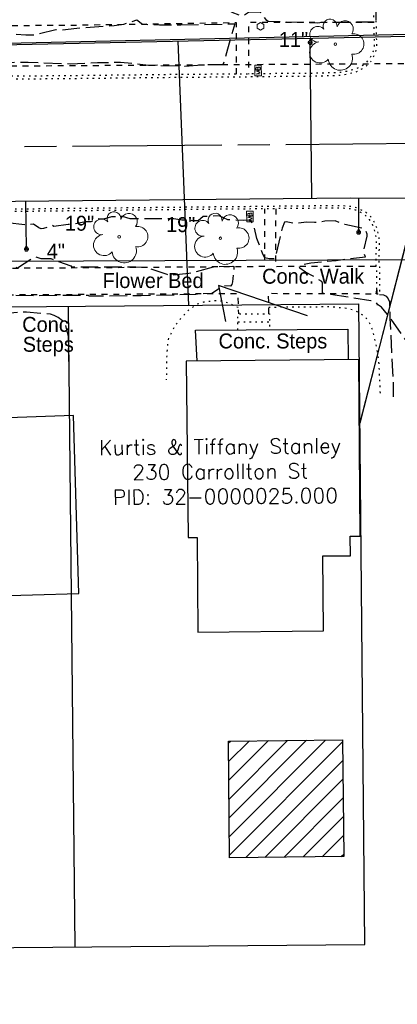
# Model space of a CAD drawing. Extents: x 2300122 to 2305194, y 360020 to 364238.
# Tile 22 of 93: x 2302340 to 2302410, y 360834 to 361018. Entities that reach past the tile are written whole.
import ezdxf
from ezdxf.enums import TextEntityAlignment as Align

# ---------------------------------------------------------------- set-up
doc = ezdxf.new("R2010")
doc.units = 0
doc.header["$LTSCALE"] = 20
doc.header["$MEASUREMENT"] = 0
for name, pattern in [('CL', [2, 0.3, -0.15, 1.4, -0.15]), ('gasex', [0]), ('OhDOT_USTN1', [0.055, 0.014, -0.041]), ('OhDOT_USTN2', [0.11, 0.069, -0.041]), ('OhDOT_USTN3', [0.22, 0.165, -0.055]), ('OhDOT_USTN5', [0.11, 0.055, -0.055]), ('ohelecex', [0]), ('ohteleex', [0]), ('rowex', [0]), ('waterex', [0])]:
    doc.linetypes.add(name, pattern=pattern)
for name, color, linetype in [('BD_X_Building', 231, 'Continuous'), ('BD_X_Porch_or_Deck', 7, 'Continuous'), ('DR_X_Storm_Sewer', 151, 'OhDOT_USTN5'), ('DT_X_Contour_Minor', 136, 'OhDOT_USTN3'), ('DV_X_Property_Line', 7, 'Continuous'), ('PV_X_Curb', 120, 'OhDOT_USTN1'), ('PV_X_EOP', 7, 'OhDOT_USTN3'), ('PV_X_Steps', 120, 'OhDOT_USTN1'), ('PV_X_Text', 7, 'Continuous'), ('PV_X_Walk', 120, 'OhDOT_USTN5'), ('RD_P_Cells', 7, 'Continuous'), ('RD_X_Cells', 7, 'Continuous'), ('RW_X_CL', 6, 'CL'), ('RW_X_Fee_RW', 6, 'rowex'), ('SN_X_Structure_Mount', 133, 'OhDOT_USTN2'), ('SV_X_Text_Name', 7, 'Continuous'), ('UT_X_Gas', 2, 'gasex'), ('UT_X_Gas_Text', 7, 'Continuous'), ('UT_X_Overhead_Electric', 1, 'ohelecex'), ('UT_X_Overhead_Telecom', 30, 'ohteleex'), ('UT_X_Water', 133, 'waterex'), ('UT_X_Water_Cells', 133, 'Continuous'), ('VG_X_Cells', 3, 'Continuous'), ('VG_X_Flower_Bed', 3, 'OhDOT_USTN1'), ('VG_X_Text', 7, 'Continuous')]:
    doc.layers.add(name, color=color, linetype=linetype)
doc.layers.add('RD_P_Cells (Construction)', color=7, linetype='Continuous', lineweight=0)
doc.styles.add('Simplex Normal (0.14)', font='Simplex.shx')
doc.styles.add('Straight Normal (0.14) Font 30', font='font30.shx', dxfattribs={"height": 0.14})
doc.styles.add('Straight-Normal', font='font30.shx', dxfattribs={"height": 0.14})

# ---------------------------------------------------------------- blocks, each defined once
blk = doc.blocks.new('TREE')
at = {"layer": 'VG_X_Cells', "color": 3, "linetype": 'Continuous', "lineweight": 0}
blk.add_circle((0, 0), 0.012, dxfattribs=at)
for centre, radius, start, end in [((-0.0492, 0.1684), 0.0658, 354.0047, 205.97412), ((0.0913, 0.1415), 0.0776, 323.82996, 165.0376), ((-0.1655, 0.0932), 0.0735, 39.06254, 279.54124), ((0.173, 0.0018), 0.0957, 259.14531, 101.45961), ((-0.1427, -0.0774), 0.0987, 96.17219, 320.57371), ((0.0473, -0.1303), 0.1142, 184.94757, 19.45715)]:
    blk.add_arc(centre, radius, start, end, dxfattribs=at)
blk = doc.blocks.new('MBP')
at = {"layer": 'RD_P_Cells', "color": 230, "linetype": 'Continuous', "lineweight": 13, "flags": 128}
blk.add_lwpolyline([(-0.1, 0.061), (0.1, 0.061), (0.1, -0.061), (-0.1, -0.061), (-0.1, 0.061)], close=True, dxfattribs=at)
for points in [[(-0.065, -0.04), (-0.065, 0.04), (-0.036, -0.04), (-0.008, 0.04), (-0.008, -0.04)], [(0.051, 0.003), (0.054, 0.007), (0.056, 0.009), (0.057, 0.01), (0.058, 0.012), (0.059, 0.014), (0.06, 0.016), (0.061, 0.02), (0.061, 0.022), (0.061, 0.025), (0.061, 0.029), (0.059, 0.032), (0.057, 0.034), (0.054, 0.037), (0.052, 0.038), (0.05, 0.039), (0.047, 0.04), (0.016, 0.04), (0.016, -0.04), (0.051, -0.04), (0.055, -0.037), (0.059, -0.034), (0.062, -0.029), (0.064, -0.024), (0.065, -0.018), (0.065, -0.014), (0.064, -0.01), (0.061, -0.005), (0.058, -0.001), (0.051, 0.003), (0.016, 0.003)]]:
    blk.add_lwpolyline(points, dxfattribs=at)
at = {"layer": 'RD_P_Cells (Construction)', "color": 230, "linetype": 'Continuous', "lineweight": 30}
blk.add_point((0, 0), dxfattribs=at)
blk = doc.blocks.new('ODOT MISC MAILBOX')
blk.add_blockref('MBP', (0, 0))
blk = doc.blocks.new('WSS')
at = {"layer": 'Defpoints', "color": 133, "linetype": 'Continuous', "lineweight": 30}
blk.add_point((0, 0), dxfattribs=at)
at = {"layer": 'UT_X_Water_Cells', "color": 133, "linetype": 'Continuous', "lineweight": 0}
for p, q in [((0.032, 0.106), (-0.032, 0.106)), ((0, 0.074), (0, 0.138)), ((0.02, 0.008), (0.055, -0.01))]:
    blk.add_line(p, q, dxfattribs=at)
at = {"layer": 'UT_X_Water_Cells', "color": 133, "linetype": 'Continuous', "lineweight": 0, "flags": 128}
for points in [[(-0.059, 0.045), (-0.074, 0.03), (-0.074, -0.03), (-0.059, -0.045)], [(-0.055, 0.035), (-0.041, -0.041), (-0.027, 0.035), (-0.013, -0.041), (0.001, 0.035)], [(0.045, 0.059), (0.03, 0.074), (-0.03, 0.074), (-0.045, 0.059)], [(0.059, -0.045), (0.074, -0.03), (0.074, 0.03), (0.059, 0.045)], [(-0.045, -0.059), (-0.03, -0.074), (0.03, -0.074), (0.045, -0.059)]]:
    blk.add_lwpolyline(points, dxfattribs=at)
at = {"layer": 'UT_X_Water_Cells', "color": 133, "linetype": 'Continuous', "lineweight": 0, "extrusion": (0, 0, -1)}
for centre, radius, start, end in [((-0.028, 0.02), 0.0135, 303.6324, 53.7413), ((-0.039, -0.005), 0.04, 61.3463, 118.6537), ((-0.037, -0.009), 0.0316, 235.6037, 316.3305), ((-0.044, -0.022), 0.017, 132.0642, 228.5117)]:
    blk.add_arc(centre, radius, start, end, dxfattribs=at)
blk = doc.blocks.new('POST_anno')
at = {"layer": 'RD_X_Cells', "color": 30, "linetype": 'Continuous', "lineweight": 0, "flags": 128}
blk.add_lwpolyline([(-0.779, -0.45), (0, -0.9), (0.779, -0.45), (0.779, 0.45), (0, 0.9), (-0.779, 0.45), (-0.779, -0.45)], dxfattribs=at)

msp = doc.modelspace()

# ---------------------------------------------------------------- hatches: boundary and pattern name
at = {"layer": 'BD_X_Building'}
h = msp.add_hatch(dxfattribs=at)
h.set_pattern_fill('ANSI31', color=256, scale=20)
h.paths.add_polyline_path([(2302378.72, 360883.06), (2302400.13, 360883.28), (2302400.35, 360861.43), (2302378.94, 360861.21)])

# ---------------------------------------------------------------- linework, layer by layer
for points in [[(2302371.17, 360921.16), (2302372.85, 360921.17), (2302373, 360903.48), (2302396.54, 360903.69), (2302396.42, 360917.74), (2302401.61, 360917.78), (2302401.58, 360921.43), (2302403.44, 360921.44), (2302403.15, 360954.5), (2302370.81, 360954.22)], [(2302350.64, 360910.68), (2302349.68, 360944.02), (2302335.58, 360943.52), (2302335.43, 360949.83), (2302328.58, 360949.64), (2302328.7, 360943.33), (2302317.24, 360943.13), (2302317.7, 360923.02), (2302324.12, 360923.2), (2302324.51, 360909.92), (2302350.64, 360910.68)], [(2302378.72, 360883.06), (2302400.13, 360883.28), (2302400.35, 360861.43), (2302378.94, 360861.21)]]:
    msp.add_lwpolyline(points, close=True, dxfattribs=at)
at = {"layer": 'BD_X_Porch_or_Deck'}
msp.add_lwpolyline([(2302372.83, 360954.24), (2302372.55, 360959.99), (2302401.14, 360960.22), (2302401.17, 360954.48)], dxfattribs=at)
at = {"layer": 'DR_X_Storm_Sewer', "flags": 128}
msp.add_lwpolyline([(2302243.31, 361008.93), (2302423.66, 361010.04)], dxfattribs=at)
at = {"layer": 'DT_X_Contour_Minor', "flags": 128}
for points, elevation in [([(2302608.3, 361042.71), (2302608.25, 361036.79), (2302608.18, 361036.24), (2302608.2, 361031.79), (2302608.37, 361028.35), (2302608.4, 361025.65), (2302608.04, 361024.54), (2302608.14, 361023.93), (2302607.85, 361023.63), (2302607.83, 361023.7), (2302607.04, 361022.4), (2302605.76, 361019.81), (2302605.53, 361019.49), (2302605.41, 361019.02), (2302604.86, 361018.86), (2302603.88, 361017.87), (2302603.33, 361017.2), (2302603.19, 361016.82), (2302603.43, 361016.25), (2302604.25, 361014.79), (2302604.5, 361014.54), (2302603.19, 361013.15), (2302601.83, 361012.14), (2302600.18, 361011.24), (2302598.56, 361010.62), (2302596.8, 361010.1), (2302594.8, 361009.7), (2302591.1, 361009.38), (2302575.96, 361009.41), (2302575.07, 361009.6), (2302562.7, 361010.04), (2302560, 361010.24), (2302558.99, 361010.48), (2302554.96, 361010.55), (2302554.22, 361010.5), (2302546.23, 361010.73), (2302545.17, 361010.56), (2302544.16, 361010.53), (2302539.31, 361010.67), (2302537.33, 361010.62), (2302535.45, 361010.86), (2302527.85, 361010.81), (2302525.67, 361010.95), (2302522.19, 361011), (2302520.84, 361011.16), (2302518.8, 361010.82), (2302518.35, 361010.81), (2302518.05, 361010.89), (2302517.66, 361011.7), (2302516.88, 361015.13), (2302516.66, 361015.79), (2302514.38, 361017.05), (2302513.07, 361017.02), (2302511.72, 361016.83), (2302511.57, 361016.5), (2302510.92, 361012.47), (2302510.49, 361010.9), (2302510.38, 361010.76), (2302509.7, 361010.73), (2302507.32, 361011.1), (2302503.11, 361011.22), (2302501.15, 361011.46), (2302495.78, 361010.28), (2302494.19, 361011.2), (2302493.58, 361011.44), (2302493.05, 361011.25), (2302490.85, 361009.9), (2302486.66, 361009.79), (2302474.44, 361009.85), (2302472.39, 361009.6), (2302465.68, 361009.58), (2302463.34, 361009.66), (2302455.45, 361009.34), (2302454.87, 361009.72), (2302454.4, 361010.29), (2302453.12, 361013.22), (2302451.78, 361014.64), (2302451.38, 361014.54), (2302450.03, 361012.46), (2302449.04, 361010.12), (2302448.8, 361009.79), (2302447.67, 361009.97), (2302446.83, 361009.38), (2302444.35, 361009.45), (2302440.14, 361009.34), (2302437.64, 361009.05), (2302432.15, 361008.98), (2302431.44, 361009.05), (2302429.96, 361010.02), (2302425.02, 361010.47), (2302424.74, 361010.56), (2302423.79, 361011.14), (2302423.02, 361011.48), (2302422.8, 361011.69), (2302422.65, 361011.96), (2302421.27, 361013.29), (2302419.64, 361016.33), (2302419, 361016.35), (2302418.7, 361016.48), (2302418.51, 361021.73), (2302418.37, 361021.87), (2302415.67, 361022.65), (2302414.82, 361022.53), (2302413.24, 361021.82), (2302412.15, 361021.68), (2302409.08, 361022.48), (2302407.13, 361021.98), (2302406.35, 361021.68), (2302406.4, 361017.57), (2302406, 361017.43), (2302405.89, 361017.71), (2302395.89, 361017.6), (2302395.51, 361017.53), (2302386.19, 361017.83), (2302385.91, 361018.01), (2302384.98, 361019.36), (2302384.71, 361019.53), (2302383.14, 361019.56), (2302382.5, 361019.5), (2302381.47, 361018.84), (2302381.23, 361018.79), (2302379.45, 361019.54), (2302377.61, 361020.85), (2302374.68, 361021.13), (2302372.47, 361021.69), (2302371.62, 361021.68), (2302365.82, 361020.79), (2302364.47, 361020.65), (2302363.49, 361020.66), (2302360.13, 361021.24), (2302354.46, 361021.66), (2302353, 361021.85), (2302351.91, 361021.89), (2302350.73, 361021.76), (2302349.96, 361021.77), (2302342.83, 361022.89), (2302342.2, 361022.74), (2302339.44, 361025.56), (2302338.87, 361026.34), (2302338.42, 361027.27), (2302338.25, 361028.92), (2302338.22, 361030.11), (2302338.28, 361030.58), (2302339.16, 361031.6), (2302340.12, 361032.51), (2302341.83, 361033.24), (2302343.34, 361033.37), (2302346.15, 361034.77), (2302346.37, 361035.09)], 951), ([(2302600.91, 360945.67), (2302601.23, 360947.59), (2302601.18, 360948.29), (2302602.08, 360956.92), (2302604.6, 360958.6), (2302605.97, 360959.9), (2302606.2, 360959.93), (2302607.41, 360959.52), (2302607.74, 360959.89), (2302608.2, 360963.19), (2302608.88, 360965.07), (2302609.03, 360968.04), (2302608.97, 360970.52), (2302608.8, 360971.86), (2302608.15, 360974.72), (2302606.66, 360977.84), (2302605.94, 360978.95), (2302604.96, 360980.08), (2302603.74, 360981.16), (2302601.29, 360982.92), (2302599.76, 360983.68), (2302597.8, 360984.33), (2302596.19, 360984.7), (2302593.28, 360985.01), (2302589.04, 360985.04), (2302567.73, 360984.79), (2302568.33, 360984.62), (2302568.32, 360984.36), (2302527.88, 360983.24), (2302527.37, 360983.15), (2302527.29, 360981.8), (2302527.74, 360977.04), (2302527.58, 360973.86), (2302528.08, 360972.17), (2302527.58, 360971.09), (2302526.6, 360970.62), (2302526.29, 360970.66), (2302523.1, 360972.17), (2302522.9, 360972.21), (2302523.09, 360972.25), (2302522.8, 360974.12), (2302522.85, 360974.29), (2302522.25, 360981.95), (2302522.39, 360982.73), (2302522.37, 360983), (2302522.14, 360983.04), (2302520, 360982.6), (2302518.64, 360982.78), (2302514.68, 360982.9), (2302513.72, 360983.03), (2302502.45, 360982.38), (2302494.75, 360983), (2302491.66, 360983.02), (2302481.53, 360982.79), (2302480.34, 360982.94), (2302475.18, 360982.85), (2302473.74, 360982.67), (2302471.56, 360982.94), (2302459.87, 360982.55), (2302457.12, 360982.77), (2302456.41, 360982.72), (2302454.93, 360982.44), (2302452.76, 360982.51), (2302452.48, 360982.1), (2302452.32, 360981.58), (2302452.25, 360979.67), (2302450.45, 360972.58), (2302450.54, 360972.34), (2302450.78, 360972.19), (2302451.01, 360971.65), (2302450.8, 360971.33), (2302450.5, 360971.1), (2302448.72, 360971.17), (2302448.52, 360971.41), (2302448.35, 360972.09), (2302448.39, 360972.3), (2302448.93, 360972.7), (2302447.96, 360973.48), (2302447.92, 360974.01), (2302447.79, 360974.23), (2302447.05, 360979.15), (2302446.58, 360981.1), (2302445.12, 360980.97), (2302444, 360982.46), (2302443.76, 360982.67), (2302438.95, 360982.66), (2302438.24, 360982.6), (2302436.43, 360981.14), (2302435.64, 360980.97), (2302432.22, 360981.15), (2302431.84, 360981.08), (2302431.46, 360980.63), (2302430.53, 360978.54), (2302430.24, 360978.09), (2302428.83, 360977), (2302428.2, 360976.62), (2302427.47, 360976.57), (2302426.74, 360976.64), (2302424.76, 360977.07), (2302424.4, 360976.57), (2302423.9, 360976.29), (2302423.59, 360976.21), (2302423.42, 360976.06), (2302423.14, 360975.03), (2302423.13, 360974.46), (2302422.89, 360973.59), (2302424.89, 360973.08), (2302426.73, 360972.76), (2302427.34, 360972.92), (2302427.72, 360972.93), (2302428.7, 360972.42), (2302438.42, 360972.08), (2302437.95, 360971.95), (2302438.66, 360969.45), (2302438.69, 360969.07), (2302437.57, 360967.92), (2302429.57, 360967.53), (2302421.33, 360965.57), (2302420.22, 360964.73), (2302419.83, 360964.33), (2302418.78, 360961.54), (2302417.24, 360959.24), (2302416.47, 360958.46), (2302415.4, 360957.7), (2302412.51, 360957.44), (2302409.11, 360962.29), (2302407.46, 360964.33), (2302406.67, 360964.82), (2302406.65, 360964.7), (2302406.62, 360964.95), (2302406.36, 360965.33), (2302405.4, 360965.54), (2302396.6, 360966.86), (2302396.39, 360966.96), (2302396.34, 360968.81), (2302396.25, 360969.1), (2302394.48, 360970.19), (2302393.17, 360970.89), (2302392.14, 360971.63), (2302392.01, 360971.94), (2302392.14, 360972.12), (2302392.62, 360972.35), (2302394.2, 360972.62), (2302398.94, 360973.09), (2302404.42, 360973.75), (2302404.08, 360974.74), (2302404.76, 360977.65), (2302404.73, 360978.02), (2302404.57, 360978.53), (2302404.39, 360978.8), (2302404.09, 360979.03), (2302400.54, 360979.79), (2302398.71, 360980.49), (2302396.81, 360980.44), (2302395.72, 360980.22), (2302394.86, 360980.15), (2302393.35, 360980.23), (2302391.33, 360979.97), (2302389.58, 360980.29), (2302389.23, 360980.24), (2302388.83, 360979.14), (2302387.41, 360973.37), (2302386.37, 360973.37), (2302385.56, 360973.56), (2302385.16, 360974.27), (2302384.06, 360977.2), (2302383.49, 360979.79), (2302383.04, 360980.28), (2302382.55, 360980.63), (2302381.54, 360980.58), (2302378.62, 360980.68), (2302376.96, 360981.41), (2302373.98, 360981.28), (2302373.02, 360980.52), (2302371.94, 360980.5), (2302371.06, 360980.64), (2302369.98, 360980.61), (2302368.5, 360980.89), (2302360.26, 360980.86), (2302358.84, 360981.28), (2302356.78, 360981.23), (2302355.32, 360980.82), (2302354.28, 360980.86), (2302352.89, 360980.31), (2302351.9, 360980.29), (2302349.36, 360979.78), (2302348.66, 360979.78), (2302345.98, 360979.44), (2302345.71, 360979.6), (2302344.02, 360979.06), (2302343.6, 360979.02), (2302343.19, 360979.17), (2302342.13, 360979.87), (2302340.88, 360979.72), (2302336.54, 360980.18), (2302334.61, 360979.62), (2302333.93, 360979.69), (2302333.58, 360979.63), (2302331.11, 360978.22), (2302330.65, 360978.02), (2302330.52, 360978.04), (2302330.54, 360977.07), (2302330.68, 360976.51), (2302331.94, 360974.75), (2302333.07, 360974.23), (2302332.96, 360974.04), (2302339.18, 360971.68), (2302342.32, 360973.73), (2302342.6, 360973.73), (2302343.52, 360973.41), (2302345.39, 360973.43), (2302349.15, 360972.09), (2302349.31, 360971.87), (2302361.38, 360971.9), (2302363.32, 360971.78), (2302367.14, 360970.48), (2302368.06, 360970.36), (2302371.32, 360970.66), (2302376.04, 360971.9), (2302379.54, 360972.02), (2302379.76, 360971.92), (2302379.48, 360969.09), (2302379.36, 360968.56), (2302379.14, 360968.27), (2302378.01, 360968.35), (2302377.74, 360968.28), (2302375.63, 360966.89), (2302372.92, 360966.75), (2302372.63, 360966.67), (2302362.34, 360966.44), (2302352.63, 360966.38), (2302352.39, 360966.5), (2302351.9, 360966.55), (2302342.74, 360966.45), (2302335.82, 360966.5), (2302333.21, 360966.32), (2302333.04, 360965.87), (2302332.86, 360964.64), (2302331.2, 360966.08), (2302330.12, 360966.09), (2302329.27, 360966.22), (2302310.05, 360966.03), (2302301.83, 360965.68), (2302300.6, 360965.7), (2302299.14, 360965.6), (2302287.43, 360965.63), (2302281.81, 360965.46), (2302280.56, 360965.1), (2302279.78, 360964.73), (2302279.08, 360964.75), (2302278.89, 360964.6), (2302278.9, 360964.89), (2302272.48, 360964.78), (2302272.46, 360964.47), (2302272.2, 360964.61), (2302272.23, 360964.47), (2302271.65, 360964.4), (2302271.16, 360964.7), (2302269.58, 360965.41), (2302264.77, 360965.39), (2302259.67, 360965.26), (2302257.94, 360965.11), (2302256.44, 360965.18), (2302249.23, 360964.86), (2302243.14, 360964.39), (2302242.27, 360963.72), (2302241.82, 360963.22), (2302241.67, 360962.79), (2302241.76, 360957.89), (2302241.48, 360956.68), (2302241.37, 360954.99), (2302241.33, 360947.84), (2302241.58, 360943.73), (2302241.43, 360941.79)], 951), ([(2302348.84, 360953.26), (2302348.69, 360957.19), (2302348.74, 360958.89), (2302348.2, 360960.8), (2302347.91, 360961.54), (2302346.8, 360962.36), (2302346.06, 360962.75), (2302345.37, 360963), (2302340.86, 360963.39), (2302339.93, 360963.41), (2302337.09, 360963.12), (2302334.25, 360963.74), (2302332.38, 360963.48), (2302330.22, 360963.43), (2302329.94, 360963.58), (2302328.75, 360962.32), (2302327.61, 360962.41), (2302325.71, 360962.81), (2302324.95, 360962.87), (2302321.43, 360962.7), (2302318.25, 360962.44), (2302316.36, 360962.51), (2302313.68, 360962.88), (2302307.18, 360962.33), (2302305.37, 360962.34), (2302301.72, 360962.54), (2302298.23, 360962.52), (2302295.52, 360962.17), (2302292.38, 360962.28), (2302288.14, 360962.23), (2302286.1, 360961.8), (2302284.46, 360962.04), (2302282.67, 360961.88), (2302280.08, 360961.48), (2302278.72, 360961.68), (2302278.45, 360961.24), (2302277.65, 360961.36), (2302276.76, 360961.39), (2302275.1, 360961.79), (2302274.62, 360962.04), (2302274.63, 360962.12), (2302275.42, 360962.47), (2302277.77, 360963.01), (2302278.02, 360963.13), (2302278.1, 360963.67), (2302273.79, 360963.6), (2302273.94, 360962.38), (2302273.86, 360962.15), (2302272.66, 360961.92), (2302269.02, 360961.71), (2302268.41, 360962.13), (2302265.04, 360962.06), (2302261.65, 360961.74), (2302258.87, 360961.3), (2302256.18, 360960.69), (2302253.94, 360960.51), (2302252.62, 360960.54), (2302250.07, 360960.79), (2302249.69, 360960.7), (2302247.02, 360958.72), (2302246.3, 360957.89), (2302246.01, 360957.25), (2302245.85, 360955.85), (2302245.8, 360954.23), (2302246.3, 360950.82), (2302246.16, 360948.62), (2302246.41, 360944.69), (2302247.68, 360941.55)], 952)]:
    msp.add_lwpolyline(points, dxfattribs=dict(at, elevation=elevation))
at = {"layer": 'DT_X_Contour_Minor', "elevation": 951, "flags": 128}
for points in [[(2302369.82, 361017.2), (2302379.94, 361017.39), (2302377.72, 361009.82), (2302377.44, 361009.69), (2302374.83, 361009.74), (2302370.55, 361009.42), (2302363.76, 361009.6), (2302361.14, 361009.93), (2302358.49, 361010.14), (2302354.16, 361010.08), (2302349.04, 361009.85), (2302341.17, 361010.16), (2302330.92, 361010.01), (2302328.69, 361010.21), (2302323.34, 361009.81), (2302319.36, 361010.04), (2302307.5, 361009.99), (2302305.34, 361009.67), (2302302.38, 361009.68), (2302298.32, 361010.12), (2302296.02, 361009.58), (2302293.29, 361009.47), (2302286.01, 361009.4), (2302283.68, 361009.45), (2302282.7, 361009.62), (2302281.37, 361010.01), (2302278.8, 361010.14), (2302276.23, 361010.1), (2302274.52, 361010.17), (2302271.61, 361010.69), (2302267.83, 361010.6), (2302266.15, 361010.47), (2302262.89, 361010.66), (2302261.39, 361010.65), (2302258.75, 361010.97), (2302256.81, 361010.94), (2302256.5, 361011.03), (2302256.41, 361011.14), (2302256.5, 361011.29), (2302257.28, 361011.41), (2302259.08, 361011.45), (2302261.3, 361012.27), (2302262.08, 361013.04), (2302264.77, 361013.89), (2302265.45, 361013.97), (2302266.6, 361013.83), (2302268.84, 361013.74), (2302270.48, 361013.82), (2302271.29, 361013.96), (2302271.67, 361014.4), (2302272.2, 361014.73), (2302273.92, 361015.41), (2302274.61, 361015.58), (2302280.07, 361016.02), (2302282.33, 361016.37), (2302291.86, 361016.71), (2302300.62, 361016.6), (2302302.26, 361016.4), (2302307.15, 361016.52), (2302308.07, 361016.12), (2302310.09, 361015.02), (2302310.41, 361014.66), (2302310.69, 361014.63), (2302310.94, 361014.84), (2302315.48, 361016.05), (2302318.16, 361016.42), (2302325.43, 361016.2), (2302331.41, 361015.24), (2302333.37, 361015.3), (2302337.6, 361015.59), (2302340.74, 361015.3), (2302342.13, 361015.32), (2302346.33, 361016.34), (2302347.06, 361016.21), (2302350.26, 361016.6), (2302357.27, 361017.09), (2302359.08, 361017.3), (2302361.51, 361018.14), (2302362.61, 361017.33), (2302365.81, 361017.21), (2302369.82, 361017.2)], [(2302406.56, 360967.57), (2302406.55, 360966.8), (2302406.45, 360966.82), (2302406.56, 360967.57)]]:
    msp.add_lwpolyline(points, close=True, dxfattribs=at)
at = {"layer": 'DV_X_Property_Line'}
msp.add_lwpolyline([(2302348.66, 360964.47), (2302349.94, 360844.48)], dxfattribs=at)
at = {"layer": 'PV_X_Curb', "flags": 128}
for points in [[(2302243.24, 361006.39), (2302245.14, 361006.33), (2302248.06, 361006.31), (2302251.04, 361006.29), (2302253.32, 361006.35), (2302256, 361006.42), (2302266, 361006.54), (2302273.12, 361006.63), (2302283.12, 361006.71), (2302287.77, 361006.74), (2302297.77, 361006.79), (2302307.77, 361006.87), (2302307.89, 361006.87), (2302309.18, 361006.88), (2302319.18, 361006.94), (2302329.18, 361007.01), (2302331.48, 361007.02), (2302336.04, 361007.07), (2302345.98, 361007.13), (2302354.99, 361007.23), (2302361.39, 361007.3), (2302371.39, 361007.41), (2302380.34, 361007.46), (2302386.73, 361007.55), (2302393.79, 361007.6), (2302398, 361007.7), (2302399.02, 361007.72), (2302400.04, 361007.8), (2302401.14, 361008), (2302402.51, 361008.37), (2302403.39, 361008.73), (2302404.37, 361009.32), (2302404.99, 361009.87), (2302405.42, 361010.35), (2302405.74, 361010.84), (2302406.06, 361011.49), (2302406.32, 361012.08), (2302406.49, 361012.71), (2302406.56, 361013.25), (2302406.4, 361019.19), (2302406.35, 361023.56), (2302405.85, 361023.55), (2302405.9, 361019.18), (2302406.06, 361013.28), (2302406, 361012.81), (2302405.85, 361012.25), (2302405.61, 361011.7), (2302405.31, 361011.09), (2302405.03, 361010.65), (2302404.64, 361010.23), (2302404.07, 361009.72), (2302403.16, 361009.18), (2302402.35, 361008.85), (2302401.03, 361008.49), (2302399.98, 361008.3), (2302399, 361008.22), (2302397.99, 361008.2), (2302393.79, 361008.1), (2302386.72, 361008.05), (2302380.34, 361007.96), (2302371.39, 361007.91), (2302361.39, 361007.8), (2302354.99, 361007.73), (2302345.98, 361007.63), (2302336.04, 361007.57), (2302331.48, 361007.52), (2302329.17, 361007.51), (2302319.17, 361007.44), (2302309.17, 361007.38), (2302307.89, 361007.37), (2302307.76, 361007.37), (2302297.76, 361007.29), (2302287.77, 361007.24), (2302283.12, 361007.21), (2302273.11, 361007.13), (2302265.99, 361007.04), (2302255.99, 361006.92), (2302253.31, 361006.85), (2302251.03, 361006.79), (2302248.06, 361006.81), (2302245.15, 361006.83), (2302243.25, 361006.89)], [(2302248.68, 360981.95), (2302248.8, 360982.09), (2302256.52, 360982.12), (2302266.52, 360982.15), (2302267.09, 360982.15), (2302267.17, 360982.3), (2302268.23, 360982.24), (2302269.26, 360982.25), (2302270.3, 360982.26), (2302271.34, 360982.28), (2302272.19, 360982.28), (2302272.29, 360982.29), (2302274.06, 360982.31), (2302275.85, 360982.3), (2302277.64, 360982.28), (2302279.05, 360982.26), (2302280.73, 360982.26), (2302282.51, 360982.28), (2302284.3, 360982.3), (2302286.09, 360982.32), (2302287.88, 360982.34), (2302289.67, 360982.34), (2302291.47, 360982.32), (2302293.26, 360982.35), (2302295.05, 360982.36), (2302296.84, 360982.38), (2302298.13, 360982.42), (2302299.92, 360982.45), (2302301.71, 360982.45), (2302303.25, 360982.47), (2302305.04, 360982.48), (2302306.83, 360982.49), (2302308.62, 360982.49), (2302310.41, 360982.52), (2302312.2, 360982.54), (2302313.99, 360982.55), (2302315.23, 360982.53), (2302317.02, 360982.58), (2302318.81, 360982.57), (2302320.6, 360982.58), (2302322.39, 360982.66), (2302324.18, 360982.7), (2302325.33, 360982.72), (2302327.12, 360982.77), (2302328.87, 360982.78), (2302330.57, 360982.77), (2302332.36, 360982.76), (2302333.85, 360982.77), (2302335.64, 360982.77), (2302336.24, 360982.77), (2302338.03, 360982.77), (2302339.82, 360982.76), (2302341.33, 360982.76), (2302343.12, 360982.78), (2302344.91, 360982.79), (2302345.34, 360982.79), (2302347.13, 360982.82), (2302348.92, 360982.85), (2302350.05, 360982.85), (2302351.84, 360982.87), (2302353.63, 360982.9), (2302355.42, 360982.92), (2302355.72, 360982.92), (2302357.51, 360982.94), (2302359.3, 360982.97), (2302361.09, 360982.98), (2302362.88, 360982.99), (2302364.05, 360983.01), (2302365.84, 360983.04), (2302367.63, 360983.06), (2302369.42, 360983.07), (2302371.21, 360983.1), (2302371.43, 360983.11), (2302373.22, 360983.12), (2302375.01, 360983.14), (2302376.8, 360983.15), (2302377.55, 360983.16), (2302379.34, 360983.18), (2302381.12, 360983.18), (2302382.91, 360983.21), (2302384.7, 360983.24), (2302385.81, 360983.26), (2302385.87, 360983.25), (2302385.93, 360983.25), (2302386, 360983.25), (2302386.06, 360983.25), (2302386.13, 360983.25), (2302386.19, 360983.25), (2302390.38, 360983.3), (2302391.75, 360983.32), (2302396.4, 360983.34), (2302399.94, 360983.35), (2302401.08, 360983.3), (2302401.95, 360983.21), (2302402.73, 360983), (2302403.35, 360982.72), (2302403.93, 360982.43), (2302404.49, 360982.09), (2302405.21, 360981.48), (2302405.6, 360981.07), (2302405.91, 360980.57), (2302406.29, 360979.8), (2302406.59, 360978.95), (2302406.87, 360977.75), (2302406.93, 360977.25), (2302406.98, 360976.56), (2302406.95, 360973.83), (2302406.96, 360971.89), (2302407.04, 360971.87), (2302407.05, 360969.15), (2302407.05, 360966.72), (2302406.55, 360966.76), (2302406.55, 360969.15), (2302406.54, 360971.48), (2302406.46, 360971.5), (2302406.45, 360973.83), (2302406.48, 360976.54), (2302406.43, 360977.2), (2302406.38, 360977.67), (2302406.11, 360978.81), (2302405.83, 360979.61), (2302405.47, 360980.33), (2302405.2, 360980.77), (2302404.86, 360981.12), (2302404.2, 360981.68), (2302403.69, 360981.99), (2302403.14, 360982.27), (2302402.57, 360982.52), (2302401.86, 360982.72), (2302401.05, 360982.8), (2302399.93, 360982.85), (2302396.41, 360982.84), (2302391.75, 360982.82), (2302390.38, 360982.8), (2302386.19, 360982.75), (2302386.13, 360982.75), (2302386.07, 360982.75), (2302386, 360982.75), (2302385.94, 360982.75), (2302385.84, 360982.75), (2302385.77, 360982.76), (2302384.71, 360982.74), (2302382.92, 360982.71), (2302381.12, 360982.68), (2302379.35, 360982.68), (2302377.56, 360982.66), (2302376.81, 360982.65), (2302375.02, 360982.64), (2302373.23, 360982.62), (2302371.44, 360982.61), (2302371.22, 360982.6), (2302369.43, 360982.57), (2302367.63, 360982.56), (2302365.84, 360982.54), (2302364.06, 360982.51), (2302362.89, 360982.49), (2302361.1, 360982.48), (2302359.31, 360982.47), (2302357.52, 360982.44), (2302355.73, 360982.42), (2302355.43, 360982.42), (2302353.64, 360982.4), (2302351.85, 360982.37), (2302350.05, 360982.35), (2302348.93, 360982.35), (2302347.14, 360982.32), (2302345.35, 360982.29), (2302344.92, 360982.29), (2302343.13, 360982.28), (2302341.34, 360982.26), (2302339.82, 360982.26), (2302338.03, 360982.27), (2302336.24, 360982.27), (2302335.64, 360982.27), (2302333.86, 360982.27), (2302332.36, 360982.26), (2302330.56, 360982.27), (2302328.87, 360982.28), (2302327.13, 360982.27), (2302325.34, 360982.22), (2302324.19, 360982.2), (2302322.41, 360982.16), (2302320.61, 360982.08), (2302318.81, 360982.07), (2302317.03, 360982.08), (2302315.23, 360982.03), (2302313.99, 360982.05), (2302312.21, 360982.04), (2302310.42, 360982.02), (2302308.63, 360981.99), (2302306.84, 360981.99), (2302305.05, 360981.98), (2302303.26, 360981.97), (2302301.71, 360981.95), (2302299.92, 360981.95), (2302298.14, 360981.92), (2302296.85, 360981.88), (2302295.05, 360981.86), (2302293.26, 360981.85), (2302291.47, 360981.82), (2302289.67, 360981.84), (2302287.89, 360981.84), (2302286.1, 360981.82), (2302284.31, 360981.8), (2302282.52, 360981.78), (2302280.73, 360981.76), (2302279.05, 360981.76), (2302277.64, 360981.78), (2302275.85, 360981.8), (2302274.07, 360981.81), (2302272.31, 360981.79), (2302272.21, 360981.78), (2302271.34, 360981.78), (2302270.31, 360981.76), (2302269.27, 360981.75), (2302268.22, 360981.74), (2302267.45, 360981.78), (2302267.37, 360981.66), (2302266.52, 360981.65), (2302256.52, 360981.62), (2302249.03, 360981.59), (2302248.91, 360981.45), (2302248.74, 360981.45)]]:
    msp.add_lwpolyline(points, dxfattribs=at)
at = {"layer": 'PV_X_EOP', "flags": 128}
msp.add_lwpolyline([(2302407.05, 360966.72), (2302407.8, 360966.63), (2302408.29, 360966.36), (2302408.65, 360965.9), (2302408.9, 360965.32), (2302409.01, 360962.27), (2302409.51, 360952.28), (2302409.61, 360950.31), (2302409.62, 360947.53)], dxfattribs=at)
at = {"layer": 'PV_X_Steps', "flags": 128}
msp.add_lwpolyline([(2302380.49, 360960.05), (2302380.49, 360963.06), (2302386.41, 360963.07), (2302386.42, 360960.1)], dxfattribs=at)
at = {"layer": 'PV_X_Steps'}
msp.add_lwpolyline([(2302380.49, 360961.58), (2302386.42, 360961.59)], dxfattribs=at)
at = {"layer": 'PV_X_Walk', "flags": 128}
for points in [[(2302380.21, 361007.96), (2302380.21, 361017.58), (2302370.21, 361017.42), (2302360.21, 361017.26), (2302350.21, 361017.1), (2302347.26, 361017.05), (2302337.26, 361017.04), (2302327.26, 361017.02), (2302317.26, 361017.01), (2302307.26, 361016.99), (2302301.48, 361016.98), (2302291.48, 361016.97), (2302281.48, 361016.95), (2302271.48, 361016.94), (2302261.48, 361016.93), (2302251.48, 361016.91), (2302241.48, 361016.9), (2302238.15, 361016.89), (2302238.39, 361011.78)], [(2302405.94, 361017.62), (2302395.89, 361017.62), (2302385.89, 361017.62), (2302382.46, 361017.62), (2302382.46, 361007.99)], [(2302328.98, 360982.28), (2302329.16, 360972.27), (2302329.18, 360971.54), (2302339.18, 360971.65), (2302344.3, 360971.7), (2302349.15, 360971.72), (2302359.15, 360971.79), (2302369.15, 360971.87), (2302379.15, 360971.94), (2302385.54, 360971.98), (2302385.55, 360981.98), (2302385.55, 360982.75)], [(2302387.59, 360982.77), (2302387.54, 360972.75), (2302387.53, 360971.97), (2302397.53, 360971.99), (2302406.46, 360972)], [(2302332.88, 360964.59), (2302332.78, 360966.63), (2302342.78, 360966.69), (2302352.78, 360966.74), (2302362.78, 360966.8), (2302372.78, 360966.86), (2302380.48, 360966.91), (2302380.6, 360963.06)], [(2302386.31, 360963.07), (2302386.26, 360966.92), (2302396.26, 360966.88), (2302406.26, 360966.84), (2302406.55, 360966.84)]]:
    msp.add_lwpolyline(points, dxfattribs=at)
at = {"layer": 'RW_X_CL'}
msp.add_lwpolyline([(2301620.5, 360988.38), (2302813.5, 360998.36), (2302996.01, 360879.64, -0.010662), (2303005.84, 360872.94), (2303189.26, 360742.17), (2303189.26, 360742.17), (2303189.26, 360742.17)], format="xyb", dxfattribs=at)
at = {"layer": 'RW_X_Fee_RW'}
for points in [[(2302242, 360963.58), (2302403.19, 360964.93)], [(2302243.28, 360843.59), (2302404.32, 360844.93)]]:
    msp.add_lwpolyline(points, dxfattribs=at)
at = {"layer": 'RW_X_Fee_RW', "flags": 128}
msp.add_lwpolyline([(2302404.32, 360844.93), (2302403.19, 360964.93)], dxfattribs=at)
at = {"layer": 'UT_X_Gas', "flags": 128}
msp.add_lwpolyline([(2301785.07, 360965.84), (2301834.58, 360966.26), (2301890.96, 360965.66), (2301940.56, 360965.8), (2302089.03, 360970.48), (2302146.42, 360971.01), (2302218.43, 360971.17), (2302244.77, 360971.58), (2302336.27, 360972.95), (2302412.55, 360973.25), (2302484.74, 360973.72), (2302566.48, 360974.16), (2302601.93, 360974.79), (2302604.14, 360974.75), (2302626.51, 360974.99), (2302628.97, 360974.62), (2302717.16, 360974.52), (2302756.42, 360975.04), (2302799.52, 360974.51), (2302820.62, 360974.25), (2302893.5, 360942.02), (2302934.42, 360921.25), (2302951.33, 360915.32), (2302953.32, 360914.66), (2302988.71, 360910.65), (2302997.7, 360910.88), (2303008.44, 360913.73), (2303040.2, 360922.16), (2303083.87, 360922.34)], dxfattribs=at)
at = {"layer": 'UT_X_Overhead_Electric', "flags": 128}
msp.add_lwpolyline([(2302295.16, 361012.81), (2302420.82, 361015.64)], dxfattribs=at)
at = {"layer": 'UT_X_Overhead_Electric', "elevation": 951.11, "flags": 128}
msp.add_lwpolyline([(2302403.4, 360942.59), (2302421.79, 361014.48)], dxfattribs=at)
at = {"layer": 'UT_X_Overhead_Telecom', "flags": 128}
msp.add_lwpolyline([(2302295.11, 361012.56), (2302420.87, 361015.25)], dxfattribs=at)
at = {"layer": 'UT_X_Overhead_Telecom', "linetype": 'Continuous', "flags": 128}
msp.add_lwpolyline([(2302369.25, 361014.15), (2302371.21, 360964.66)], dxfattribs=at)
at = {"layer": 'UT_X_Overhead_Telecom', "elevation": 951.11, "flags": 128}
msp.add_lwpolyline([(2302403.4, 360942.75), (2302421.92, 361014.46)], dxfattribs=at)
at = {"layer": 'UT_X_Water'}
for points in [[(2302394.36, 360984.73), (2302394.06, 361013.89)], [(2302403.15, 360978.34), (2302403.17, 360984.8)], [(2302340.84, 360975.18), (2302340.75, 360984.18)]]:
    msp.add_lwpolyline(points, dxfattribs=at)
at = {"layer": 'UT_X_Water', "flags": 128}
msp.add_lwpolyline([(2301588.16, 360971.57), (2301693.91, 360972.92), (2301741.31, 360974.09), (2301815.94, 360973.86), (2301817.06, 360977.05), (2301820.94, 360977.23), (2301821.85, 360973.92), (2301979.12, 360974.98), (2302179.16, 360983.42), (2302180.69, 360983.45), (2302239.19, 360983.93), (2302240.66, 360983.87), (2302265.44, 360983.9), (2302338.77, 360984.16), (2302401.55, 360984.8), (2302443.98, 360984.65), (2302501.33, 360985.4), (2302533.15, 360985.74), (2302577.98, 360985.63), (2302633.29, 360986.01), (2302635.83, 360986.11), (2302722.66, 360987.12), (2302816.05, 360978.7), (2302925.02, 360964.04), (2302931.11, 360963.52), (2303006.24, 360964.4)], dxfattribs=at)
at = {"layer": 'VG_X_Flower_Bed', "flags": 128}
for points in [[(2302380.56, 360964.24), (2302379.76, 360964.55), (2302379.76, 360964.55), (2302379.76, 360964.55), (2302378.82, 360965.05), (2302377.46, 360965.42), (2302376.5, 360965.51), (2302375.45, 360965.43), (2302374.07, 360965.25), (2302372.86, 360964.87), (2302371.33, 360963.88), (2302369.9, 360962.37), (2302368.56, 360960.67), (2302367.39, 360958.25), (2302367.15, 360955.81), (2302367.07, 360950.73)], [(2302386.29, 360964.34), (2302393.47, 360964.4), (2302396.97, 360964.43), (2302397.81, 360964.43), (2302400.33, 360964.22), (2302402.19, 360963.84), (2302403.98, 360962.83), (2302404.95, 360961.88), (2302405.68, 360960.22), (2302406.09, 360958.39), (2302406.64, 360955.94), (2302406.93, 360953.7), (2302407.03, 360951.22), (2302407.18, 360947.58)]]:
    msp.add_lwpolyline(points, dxfattribs=at)
at = {"layer": 'VG_X_Text'}
for points in [[(2302393.58, 360962.72), (2302376.83, 360968.4)], [(2302376.83, 360968.4), (2302378.19, 360961.61)]]:
    msp.add_lwpolyline(points, dxfattribs=at)

# ---------------------------------------------------------------- block references
at = {"layer": 'RD_X_Cells'}
for p, xscale, yscale, zscale, rotation in [((2302384.29, 361008.64), 10.00000000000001, 10.00000000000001, 10.00000000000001, 90.76394204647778), ((2302382.75, 360981.29), 10, 10, 10, 90.9361026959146)]:
    msp.add_blockref('ODOT MISC MAILBOX', p, dxfattribs=dict(at, xscale=xscale, yscale=yscale, zscale=zscale, rotation=rotation))
at = {"layer": 'SN_X_Structure_Mount', "xscale": 0.7999999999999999, "yscale": 0.7999999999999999, "zscale": 0.7999999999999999}
msp.add_blockref('POST_anno', (2302384.73, 361016.91), dxfattribs=at)
at = {"layer": 'UT_X_Water_Cells', "xscale": 5, "yscale": 5, "zscale": 5}
for p in [(2302394.06, 361013.89), (2302403.15, 360978.34), (2302340.84, 360975.18)]:
    msp.add_blockref('WSS', p, dxfattribs=at)
at = {"layer": 'VG_X_Cells', "xscale": 20, "yscale": 20, "zscale": 20}
for p in [(2302398.77, 361013.58), (2302358.24, 360977.5), (2302377.21, 360977.23)]:
    msp.add_blockref('TREE', p, dxfattribs=at)

# ---------------------------------------------------------------- texts
at = {"layer": 'PV_X_Text', "insert": (2302394.61, 360970.1), "char_height": 2.8, "width": 23.4667, "attachment_point": 5, "style": 'Straight-Normal'}
msp.add_mtext('Conc. Walk', dxfattribs=at)
at = {"layer": 'PV_X_Text', "char_height": 2.8, "width": 26.6038, "attachment_point": 5, "line_spacing_factor": 0.8, "style": 'Straight-Normal'}
for s, insert in [('Conc.\\PSteps', (2302344.93, 360958.81)), ('Conc. Steps', (2302387.06, 360957.57))]:
    msp.add_mtext(s, dxfattribs=dict(at, insert=insert))
at = {"layer": 'SV_X_Text_Name', "insert": (2302377.16, 360933.54), "char_height": 2.8, "width": 77.9146, "attachment_point": 5, "rotation": 0.4791, "style": 'Simplex Normal (0.14)'}
msp.add_mtext('Kurtis & Tiffany Stanley\\P230 Carrollton St\\P PID: 32-0000025.000', dxfattribs=at)
at = {"layer": 'UT_X_Gas_Text', "style": 'Straight Normal (0.14) Font 30'}
msp.add_text('4"', height=2.8, rotation=0.2276, dxfattribs=at).set_placement((2302346.36, 360974.8), align=Align.MIDDLE_CENTER)
at = {"layer": 'VG_X_Text', "style": 'Straight Normal (0.14) Font 30'}
for s, p in [('11"', (2302390.92, 361014.46)), ('19"', (2302350.79, 360980.04)), ('19"', (2302369.77, 360979.78))]:
    msp.add_text(s, height=2.8, dxfattribs=at).set_placement(p, align=Align.MIDDLE_CENTER)
at = {"layer": 'VG_X_Text', "insert": (2302364.6, 360969.29), "char_height": 2.8, "width": 22.7483, "attachment_point": 5, "style": 'Straight-Normal'}
msp.add_mtext('Flower Bed', dxfattribs=at)

doc.saveas('drawing.dxf')
